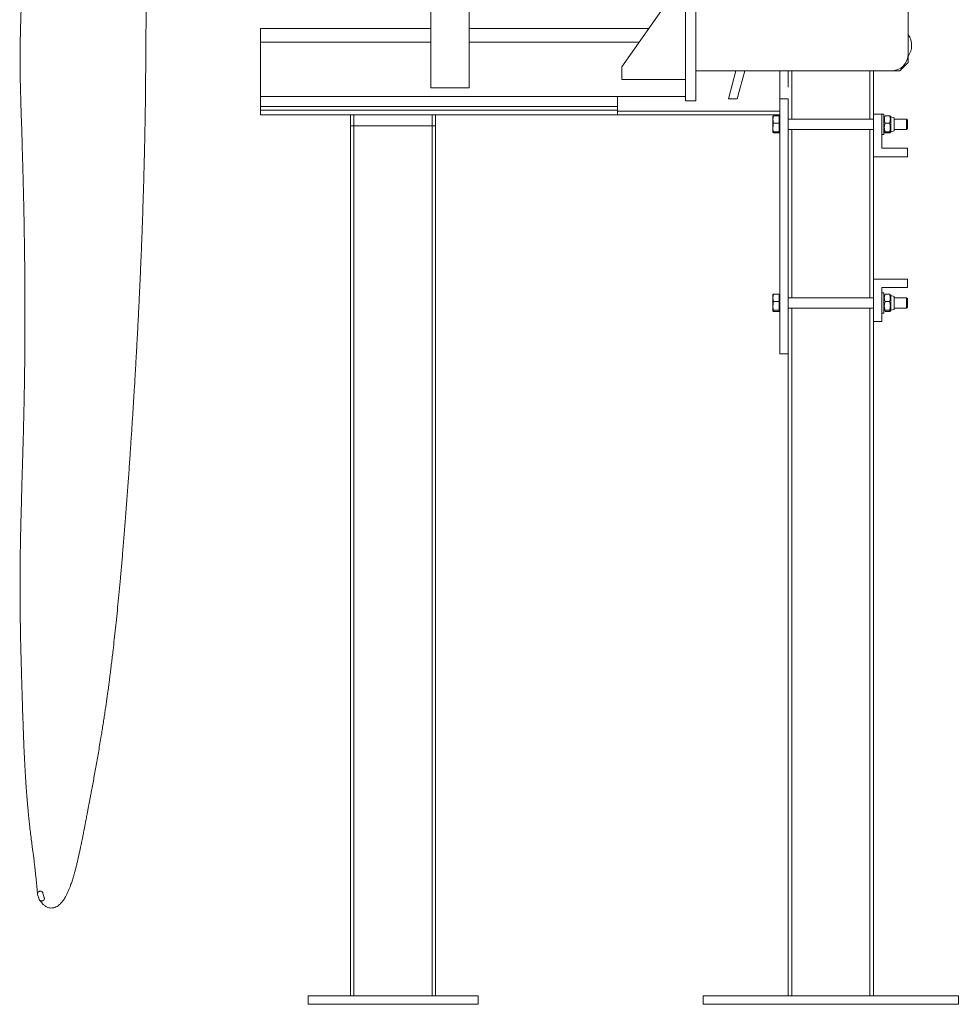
# Model space of a CAD drawing. Header units: millimetres. Extents: x 47 to 158, y 20 to 278.
# Tile 1 of 4: x 48 to 158, y 20 to 135. Entities that reach past the tile are written whole.
import ezdxf

# ---------------------------------------------------------------- set-up
doc = ezdxf.new("R2010")
doc.units = ezdxf.units.MM

msp = doc.modelspace()

# ---------------------------------------------------------------- linework, layer by layer
at = {"color": 7, "linetype": 'Continuous', "lineweight": 15}
for p, q in [((152.12, 162.31), (152.12, 131.31)), ((125.92, 140.5), (125.92, 125.81)), ((127.12, 140.5), (127.12, 125.81)), ((95.97, 139.41), (95.97, 127.31)), ((100.47, 127.31), (100.47, 139.41)), ((124.42, 138.31), (118.42, 129.81)), ((75.92, 132.71), (75.92, 134.31)), ((75.92, 134.31), (95.97, 134.31)), ((100.47, 134.31), (121.59, 134.31)), ((75.92, 126.31), (75.92, 132.71)), ((118.42, 129.81), (118.42, 128.31)), ((150.12, 129.31), (127.12, 129.31)), ((131.86, 129.31), (130.98, 126.03)), ((132.02, 126.03), (132.9, 129.31)), ((137.02, 126.03), (137.02, 129.31)), ((138.02, 129.31), (138.02, 127.4)), ((148.02, 129.31), (148.02, 124.23)), ((118.42, 128.31), (125.92, 128.31)), ((75.92, 126.31), (125.92, 126.31)), ((75.92, 126.31), (75.92, 125.15)), ((95.97, 127.31), (100.47, 127.31)), ((117.92, 126.31), (117.92, 125.15)), ((75.92, 125.15), (75.92, 124.72)), ((117.92, 125.15), (75.92, 125.15)), ((117.92, 125.15), (117.92, 124.72)), ((127.12, 125.81), (125.92, 125.81)), ((132.02, 126.03), (130.98, 126.03)), ((137.02, 96.03), (137.02, 126.03)), ((137.02, 126.03), (138.02, 126.03)), ((138.02, 96.03), (138.02, 126.03)), ((75.92, 124.72), (75.92, 124.16)), ((117.92, 124.72), (75.92, 124.72)), ((75.92, 124.16), (117.92, 124.16)), ((117.92, 124.72), (117.92, 124.16)), ((117.92, 124.58), (137.02, 124.58)), ((117.92, 124.16), (137.02, 124.16)), ((148.02, 124.23), (148.02, 119.23)), ((149.02, 124.23), (148.02, 124.23)), ((149.27, 124.23), (149.02, 124.23)), ((149.02, 120.23), (149.02, 124.23)), ((149.27, 121.83), (149.27, 124.23)), ((150.07, 123.9), (150.01, 123.99)), ((86.52, 20.53), (86.52, 122.84)), ((86.52, 122.84), (86.92, 122.84)), ((86.92, 20.53), (86.92, 122.84)), ((96.12, 122.84), (86.92, 122.84)), ((96.12, 20.53), (96.12, 122.84)), ((96.52, 122.84), (96.12, 122.84)), ((96.52, 20.53), (96.52, 122.84)), ((136.96, 123.18), (136.26, 123.18)), ((148.02, 123.63), (138.02, 123.63)), ((149.32, 123.63), (149.27, 123.63)), ((149.94, 123.18), (149.4, 123.18)), ((150.07, 123.63), (150.02, 123.63)), ((150.47, 123.8), (150.07, 123.9)), ((151.91, 123.63), (150.47, 123.63)), ((152.02, 123.53), (151.91, 123.63)), ((151.91, 123.63), (151.91, 122.43)), ((152.02, 123.53), (152.02, 122.54)), ((138.02, 122.43), (148.02, 122.43)), ((149.02, 121.83), (149.27, 121.83)), ((149.27, 122.43), (149.34, 122.43)), ((149.94, 122.16), (149.4, 122.16)), ((149.94, 122.02), (149.4, 122.02)), ((149.99, 122.43), (150.07, 122.43)), ((150.01, 122.07), (150.07, 122.16)), ((150.07, 122.16), (150.47, 122.27)), ((150.47, 122.43), (151.91, 122.43)), ((151.91, 122.43), (152.02, 122.54)), ((152.02, 120.23), (149.02, 120.23)), ((152.02, 119.23), (152.02, 120.23)), ((148.02, 119.23), (148.02, 104.83)), ((148.02, 119.23), (152.02, 119.23)), ((148.02, 104.83), (152.02, 104.83)), ((148.02, 99.83), (148.02, 104.83)), ((152.02, 104.83), (152.02, 103.83)), ((149.02, 103.83), (149.02, 99.83)), ((152.02, 103.83), (149.02, 103.83)), ((149.27, 103.23), (149.02, 103.23)), ((149.27, 100.83), (149.27, 103.23)), ((136.96, 103.05), (136.26, 103.05)), ((136.96, 102.18), (136.26, 102.18)), ((148.02, 102.63), (138.02, 102.63)), ((149.32, 102.63), (149.27, 102.63)), ((149.94, 102.18), (149.4, 102.18)), ((150.07, 102.9), (150.01, 102.99)), ((150.07, 102.63), (150.02, 102.63)), ((150.47, 102.8), (150.07, 102.9)), ((151.91, 102.63), (150.47, 102.63)), ((152.02, 102.53), (151.91, 102.63)), ((138.02, 101.43), (148.02, 101.43)), ((149.02, 100.83), (149.27, 100.83)), ((149.27, 101.43), (149.34, 101.43)), ((149.99, 101.43), (150.07, 101.43)), ((150.01, 101.07), (150.07, 101.16)), ((150.07, 101.16), (150.47, 101.27)), ((150.47, 101.43), (151.91, 101.43)), ((151.91, 101.43), (152.02, 101.54)), ((148.02, 99.83), (148.02, 20.53)), ((149.02, 99.83), (148.02, 99.83)), ((137.02, 96.03), (138.02, 96.03)), ((138.02, 96.03), (138.02, 20.53)), ((49.87, 31.91), (49.71, 32.46)), ((50.33, 32.62), (50.49, 32.07)), ((81.52, 19.53), (81.52, 20.53)), ((101.52, 20.53), (81.52, 20.53)), ((101.52, 19.53), (101.52, 20.53)), ((158.02, 20.53), (128.02, 20.53)), ((128.02, 19.53), (128.02, 20.53)), ((158.02, 19.53), (158.02, 20.53)), ((101.52, 19.53), (81.52, 19.53)), ((158.02, 19.53), (128.02, 19.53))]:
    msp.add_line(p, q, dxfattribs=at)
at = {"color": 8, "linetype": 'Continuous', "lineweight": 15}
for p, q in [((75.92, 132.71), (95.97, 132.71)), ((100.47, 132.71), (120.46, 132.71)), ((138.42, 129.31), (138.42, 123.63)), ((147.62, 129.31), (147.62, 123.63)), ((138.42, 122.43), (138.42, 102.63)), ((147.62, 122.43), (147.62, 102.63)), ((138.42, 101.43), (138.42, 20.53)), ((147.62, 101.43), (147.62, 20.53))]:
    msp.add_line(p, q, dxfattribs=at)
at = {"color": 144, "linetype": 'Continuous', "lineweight": 0}
for p, q in [((152.12, 131.31), (152.12, 130.31)), ((152.12, 130.31), (151.12, 129.31)), ((151.12, 129.31), (150.12, 129.31)), ((86.52, 124.16), (86.52, 122.84)), ((86.92, 124.16), (86.92, 122.84)), ((96.12, 122.84), (96.12, 124.16)), ((96.52, 124.16), (96.52, 122.84)), ((136.26, 124.05), (136.21, 123.98)), ((136.26, 124.05), (136.21, 123.61)), ((136.21, 123.98), (136.26, 123.9)), ((136.21, 123.98), (136.21, 123.98)), ((136.21, 123.61), (136.21, 123.98)), ((136.96, 124.05), (136.26, 124.05)), ((136.96, 123.18), (136.96, 124.05)), ((149.4, 124.05), (149.94, 124.05)), ((136.21, 123.61), (136.26, 123.18)), ((136.21, 123.61), (136.21, 122.67)), ((136.22, 123.51), (136.21, 123.4)), ((136.96, 122.16), (136.96, 123.18)), ((150.07, 123.9), (150.07, 122.7)), ((150.47, 123.8), (150.47, 122.74)), ((136.21, 122.67), (136.21, 122.09)), ((136.26, 122.02), (136.21, 122.46)), ((136.21, 122.09), (136.26, 122.16)), ((136.26, 122.02), (136.21, 122.09)), ((136.21, 122.09), (136.21, 122.08)), ((136.96, 122.16), (136.26, 122.16)), ((136.96, 122.02), (136.26, 122.02)), ((136.96, 122.16), (136.96, 122.02)), ((150.07, 122.7), (150.07, 122.16)), ((150.47, 122.74), (150.47, 122.27)), ((136.26, 103.05), (136.21, 102.61)), ((136.26, 103.05), (136.21, 102.98)), ((136.21, 102.98), (136.26, 102.9)), ((136.21, 102.61), (136.21, 102.98)), ((136.21, 102.61), (136.26, 102.18)), ((136.21, 102.61), (136.21, 101.67)), ((136.22, 102.51), (136.21, 102.4)), ((136.96, 102.18), (136.96, 103.05)), ((136.96, 101.16), (136.96, 102.18)), ((149.4, 103.05), (149.94, 103.05)), ((150.07, 102.9), (150.07, 101.7)), ((150.47, 102.8), (150.47, 101.74)), ((151.91, 102.63), (151.91, 101.43)), ((152.02, 102.53), (152.02, 101.54)), ((136.21, 101.67), (136.21, 101.09)), ((136.26, 101.02), (136.21, 101.46)), ((136.21, 101.09), (136.26, 101.16)), ((136.21, 101.09), (136.21, 101.08)), ((136.96, 101.16), (136.26, 101.16)), ((136.96, 101.02), (136.26, 101.02)), ((136.96, 101.16), (136.96, 101.02)), ((149.94, 101.16), (149.4, 101.16)), ((149.94, 101.02), (149.4, 101.02)), ((150.07, 101.7), (150.07, 101.16)), ((150.47, 101.74), (150.47, 101.27))]:
    msp.add_line(p, q, dxfattribs=at)
at = {"color": 7, "linetype": 'Continuous', "lineweight": 15}
for centre, radius, start, end in [((150.32, 132.31), 2.2, 323.9202, 35.0968), ((150.12, 131.31), 2, 270, 0)]:
    msp.add_arc(centre, radius, start, end, dxfattribs=at)
for points, knots in [([(47.63, 151.43), (47.63, 151.4), (47.62, 151.3), (47.62, 151.06), (47.61, 150.75), (47.6, 150.37), (47.59, 149.95), (47.6, 149.53), (47.61, 149.17), (47.62, 148.85), (47.63, 148.54), (47.66, 148.22), (47.67, 148.01), (47.68, 147.84), (47.68, 147.68), (47.69, 147.53), (47.7, 147.39), (47.7, 147.27), (47.71, 147.17), (47.71, 147.11), (47.71, 147.04), (47.72, 146.93), (47.72, 146.8), (47.73, 146.62), (47.74, 146.38), (47.75, 146.08), (47.75, 145.73), (47.76, 145.39), (47.77, 145.04), (47.78, 144.7), (47.79, 144.34), (47.8, 143.96), (47.81, 143.59), (47.82, 143.23), (47.82, 142.92), (47.84, 142.59), (47.85, 142.28), (47.85, 141.98), (47.86, 141.65), (47.86, 141.3), (47.86, 140.9), (47.86, 140.47), (47.86, 140.05), (47.86, 139.68), (47.85, 139.36), (47.85, 139.05), (47.84, 138.69), (47.83, 138.24), (47.81, 137.74), (47.79, 137.2), (47.77, 136.64), (47.75, 136.11), (47.74, 135.64), (47.72, 135.23), (47.71, 134.79), (47.69, 134.25), (47.68, 133.61), (47.66, 132.88), (47.65, 132.11), (47.64, 131.31), (47.64, 130.52), (47.65, 129.77), (47.66, 129.1), (47.66, 128.51), (47.67, 128.01), (47.68, 127.57), (47.69, 127.12), (47.71, 126.62), (47.72, 126.04), (47.74, 125.39), (47.77, 124.36), (47.82, 123), (47.87, 121.31), (47.92, 119.63), (47.97, 117.93), (48.01, 116.16), (48.06, 114.35), (48.1, 112.49), (48.13, 110.58), (48.16, 108.59), (48.19, 106.54), (48.21, 104.31), (48.22, 101.94), (48.22, 99.48), (48.21, 97.13), (48.19, 94.87), (48.16, 92.5), (48.11, 89.97), (48.05, 87.28), (47.98, 84.82), (47.91, 82.58), (47.85, 80.52), (47.8, 78.42), (47.74, 76.28), (47.69, 74.03), (47.65, 71.68), (47.64, 69.81), (47.64, 68.49), (47.64, 67.74), (47.64, 67.05), (47.65, 66.47), (47.65, 66.02), (47.65, 65.69), (47.66, 65.46), (47.66, 65.26), (47.66, 65.05), (47.66, 64.81), (47.67, 64.46), (47.68, 63.98), (47.69, 63.37), (47.7, 62.61), (47.72, 61.71), (47.75, 60.68), (47.78, 59.6), (47.81, 58.46), (47.84, 57.26), (47.88, 56), (47.92, 54.67), (47.96, 53.38), (48.01, 52.16), (48.05, 51.04), (48.09, 49.97), (48.14, 48.94), (48.19, 47.94), (48.24, 46.99), (48.29, 46.11), (48.35, 45.3), (48.4, 44.57), (48.45, 43.95), (48.49, 43.42), (48.53, 42.94), (48.58, 42.41), (48.64, 41.81), (48.7, 41.15), (48.78, 40.4), (48.88, 39.6), (48.98, 38.78), (49.06, 38.15), (49.12, 37.73), (49.15, 37.5), (49.18, 37.32), (49.2, 37.17), (49.22, 37.03), (49.25, 36.79), (49.29, 36.41), (49.35, 35.93), (49.41, 35.41), (49.46, 34.89), (49.51, 34.47), (49.54, 34.16), (49.56, 33.96), (49.58, 33.77), (49.6, 33.55), (49.63, 33.27), (49.66, 32.92), (49.69, 32.66), (49.7, 32.51)], [0, 0, 0, 0, 0.001167, 0.003762, 0.007559, 0.010864, 0.016675, 0.022291, 0.026855, 0.031383, 0.035826, 0.040215, 0.042803, 0.045692, 0.048891, 0.052353, 0.055483, 0.058073, 0.060268, 0.061893, 0.063706, 0.06592, 0.068547, 0.071608, 0.075124, 0.080399, 0.085389, 0.090044, 0.09435, 0.098801, 0.102833, 0.10709, 0.111731, 0.11504, 0.118503, 0.121739, 0.124586, 0.127059, 0.129418, 0.132716, 0.13647, 0.140309, 0.144174, 0.147546, 0.149964, 0.152361, 0.15557, 0.159433, 0.163764, 0.168259, 0.172899, 0.177431, 0.180917, 0.183988, 0.187447, 0.191295, 0.19685, 0.202694, 0.208789, 0.214962, 0.221344, 0.227297, 0.232543, 0.237097, 0.240983, 0.244241, 0.24757, 0.251497, 0.256041, 0.261204, 0.266747, 0.279946, 0.292899, 0.305614, 0.318292, 0.331536, 0.345391, 0.359013, 0.373182, 0.387897, 0.403162, 0.418464, 0.437295, 0.455405, 0.472793, 0.489459, 0.505402, 0.52572, 0.545991, 0.566185, 0.58159, 0.597413, 0.613724, 0.630495, 0.647689, 0.667034, 0.686768, 0.693053, 0.699367, 0.705114, 0.709961, 0.713914, 0.716311, 0.718199, 0.719676, 0.721371, 0.723397, 0.725755, 0.730132, 0.735335, 0.741206, 0.749523, 0.758356, 0.767727, 0.777668, 0.788214, 0.799408, 0.811297, 0.823896, 0.834268, 0.844485, 0.854176, 0.863309, 0.872521, 0.881042, 0.888861, 0.895977, 0.902391, 0.90811, 0.91212, 0.916077, 0.920587, 0.925648, 0.931242, 0.937352, 0.944468, 0.951159, 0.957408, 0.95959, 0.961426, 0.962601, 0.963628, 0.964736, 0.966176, 0.968992, 0.973117, 0.97703, 0.980941, 0.985132, 0.986848, 0.988268, 0.989724, 0.991425, 0.993577, 0.996431, 1, 1, 1, 1]), ([(49.94, 31.79), (49.99, 31.73), (50.08, 31.63), (50.22, 31.44), (50.36, 31.28), (50.48, 31.17), (50.61, 31.08), (50.75, 31), (50.93, 30.92), (51.14, 30.86), (51.38, 30.85), (51.62, 30.89), (51.87, 30.98), (52.09, 31.11), (52.27, 31.25), (52.41, 31.39), (52.53, 31.52), (52.64, 31.65), (52.75, 31.8), (52.86, 31.96), (52.99, 32.19), (53.15, 32.48), (53.31, 32.83), (53.46, 33.18), (53.58, 33.49), (53.67, 33.77), (53.76, 34.02), (53.84, 34.28), (53.93, 34.58), (54.03, 34.93), (54.14, 35.32), (54.25, 35.76), (54.37, 36.23), (54.48, 36.71), (54.58, 37.18), (54.68, 37.62), (54.76, 38), (54.82, 38.31), (54.88, 38.57), (54.91, 38.76), (54.95, 38.94), (54.99, 39.13), (55.03, 39.36), (55.09, 39.63), (55.15, 39.97), (55.23, 40.34), (55.3, 40.74), (55.37, 41.11), (55.44, 41.45), (55.51, 41.8), (55.58, 42.17), (55.65, 42.57), (55.73, 42.98), (55.82, 43.44), (55.92, 43.95), (56.03, 44.55), (56.16, 45.23), (56.3, 46.01), (56.45, 46.82), (56.65, 47.92), (56.89, 49.34), (57.13, 50.73), (57.3, 51.79), (57.41, 52.5), (57.52, 53.2), (57.62, 53.86), (57.71, 54.47), (57.79, 54.99), (57.85, 55.43), (57.9, 55.79), (57.95, 56.12), (58, 56.49), (58.06, 56.94), (58.13, 57.51), (58.22, 58.18), (58.31, 58.9), (58.4, 59.64), (58.49, 60.4), (58.6, 61.34), (58.73, 62.46), (58.87, 63.78), (59.02, 65.15), (59.16, 66.58), (59.31, 68.08), (59.45, 69.67), (59.6, 71.34), (59.75, 73.11), (59.91, 74.98), (60.06, 76.95), (60.22, 78.99), (60.37, 81.05), (60.51, 83.06), (60.64, 85.02), (60.77, 86.92), (60.89, 88.77), (61, 90.56), (61.11, 92.3), (61.21, 93.98), (61.3, 95.66), (61.4, 97.36), (61.49, 99.1), (61.58, 100.9), (61.67, 102.82), (61.77, 104.87), (61.86, 107.07), (61.96, 109.33), (62.03, 111.36), (62.09, 113.14), (62.14, 114.67), (62.19, 116.23), (62.23, 117.77), (62.27, 119.41), (62.31, 121.1), (62.34, 122.83), (62.37, 124.45), (62.39, 125.97), (62.4, 127.29), (62.41, 128.42), (62.42, 129.39), (62.42, 130.29), (62.43, 131.15), (62.43, 131.97), (62.44, 132.82), (62.45, 133.7), (62.46, 134.66), (62.47, 135.56), (62.48, 136.37), (62.49, 137.08), (62.5, 137.79), (62.52, 138.46), (62.53, 139), (62.54, 139.42), (62.55, 139.75), (62.56, 140.03), (62.57, 140.26), (62.58, 140.48), (62.59, 140.68), (62.59, 140.81), (62.59, 140.88)], [0, 0, 0, 0, 0.006645, 0.012555, 0.017524, 0.021582, 0.025419, 0.029113, 0.032697, 0.037601, 0.04243, 0.047311, 0.052499, 0.058154, 0.062271, 0.065891, 0.069219, 0.072406, 0.075464, 0.078867, 0.082907, 0.089237, 0.095362, 0.101124, 0.106318, 0.110085, 0.113475, 0.117164, 0.121392, 0.126165, 0.13149, 0.137372, 0.143259, 0.149528, 0.155346, 0.160507, 0.165005, 0.168834, 0.17158, 0.173831, 0.175644, 0.177763, 0.180413, 0.183593, 0.187303, 0.191961, 0.196526, 0.200721, 0.204545, 0.208002, 0.212531, 0.216655, 0.22122, 0.226249, 0.231743, 0.237702, 0.245326, 0.253584, 0.262041, 0.270507, 0.287482, 0.304542, 0.311285, 0.318053, 0.324826, 0.331092, 0.336713, 0.341563, 0.345633, 0.34891, 0.351386, 0.354622, 0.358721, 0.363707, 0.369936, 0.376369, 0.382881, 0.38947, 0.396138, 0.407108, 0.418282, 0.429649, 0.44144, 0.453861, 0.466675, 0.480092, 0.494103, 0.508691, 0.524139, 0.540056, 0.555691, 0.570814, 0.585401, 0.599476, 0.613063, 0.626097, 0.638669, 0.650786, 0.662679, 0.674849, 0.687326, 0.700118, 0.713237, 0.728338, 0.743893, 0.759932, 0.77649, 0.787183, 0.798111, 0.809288, 0.820539, 0.831419, 0.844692, 0.857313, 0.869262, 0.880518, 0.891056, 0.898846, 0.906226, 0.91317, 0.919646, 0.926119, 0.93253, 0.93958, 0.947299, 0.955718, 0.961384, 0.967351, 0.973535, 0.979222, 0.984237, 0.987395, 0.99019, 0.992616, 0.994667, 0.996352, 0.998277, 1, 1, 1, 1]), ([(49.71, 32.46), (49.7, 32.49), (49.69, 32.56), (49.72, 32.66), (49.78, 32.75), (49.87, 32.81), (49.97, 32.84), (50.08, 32.84), (50.19, 32.81), (50.27, 32.74), (50.32, 32.67), (50.33, 32.63), (50.33, 32.62)], [0, 0, 0, 0, 0.105356, 0.212675, 0.320147, 0.427596, 0.53489, 0.642117, 0.749586, 0.856753, 0.964218, 1, 1, 1, 1]), ([(50.49, 32.07), (50.49, 32.07), (50.5, 32.06), (50.5, 32.06), (50.5, 32.05), (50.5, 32.05), (50.5, 32.04), (50.5, 32.04), (50.5, 32.03), (50.5, 32.02), (50.5, 32.01), (50.51, 32), (50.51, 31.99), (50.51, 31.99), (50.5, 31.98), (50.5, 31.97), (50.5, 31.96), (50.5, 31.95), (50.5, 31.94), (50.5, 31.93), (50.5, 31.92), (50.49, 31.92), (50.49, 31.91), (50.49, 31.9), (50.49, 31.89), (50.48, 31.88), (50.48, 31.87), (50.48, 31.87), (50.48, 31.87), (50.47, 31.86), (50.47, 31.86), (50.47, 31.86), (50.47, 31.86), (50.47, 31.86), (50.47, 31.86), (50.47, 31.85), (50.47, 31.85), (50.46, 31.85), (50.46, 31.84), (50.46, 31.83), (50.45, 31.82), (50.44, 31.82), (50.44, 31.81), (50.43, 31.8), (50.43, 31.8), (50.43, 31.8), (50.43, 31.8), (50.42, 31.79), (50.42, 31.79), (50.42, 31.79), (50.41, 31.78), (50.41, 31.78), (50.4, 31.77), (50.4, 31.77), (50.39, 31.76), (50.39, 31.76), (50.38, 31.76), (50.38, 31.75), (50.38, 31.75), (50.37, 31.75), (50.37, 31.75), (50.36, 31.74), (50.36, 31.74), (50.36, 31.74), (50.36, 31.74), (50.35, 31.74), (50.35, 31.74), (50.35, 31.73), (50.35, 31.73), (50.34, 31.73), (50.34, 31.73), (50.34, 31.73), (50.34, 31.73), (50.33, 31.73), (50.33, 31.72), (50.33, 31.72), (50.32, 31.72), (50.32, 31.72), (50.31, 31.72), (50.31, 31.71), (50.3, 31.71), (50.3, 31.71), (50.29, 31.71), (50.29, 31.71), (50.28, 31.71), (50.28, 31.7), (50.27, 31.7), (50.27, 31.7), (50.27, 31.7), (50.27, 31.7), (50.27, 31.7), (50.26, 31.7), (50.26, 31.7), (50.26, 31.7), (50.26, 31.7), (50.26, 31.7), (50.26, 31.7), (50.26, 31.7), (50.26, 31.7), (50.26, 31.7), (50.26, 31.7), (50.25, 31.7), (50.25, 31.7), (50.25, 31.7), (50.25, 31.7), (50.25, 31.7), (50.25, 31.7), (50.24, 31.7), (50.24, 31.7), (50.23, 31.69), (50.23, 31.69), (50.22, 31.69), (50.22, 31.69), (50.21, 31.69), (50.21, 31.69), (50.2, 31.69), (50.2, 31.69), (50.19, 31.69), (50.19, 31.69), (50.18, 31.69), (50.18, 31.69), (50.18, 31.69), (50.17, 31.69), (50.17, 31.69), (50.17, 31.69), (50.17, 31.69), (50.16, 31.69), (50.16, 31.69), (50.16, 31.69), (50.16, 31.69), (50.16, 31.69), (50.16, 31.69), (50.16, 31.69), (50.15, 31.69), (50.15, 31.69), (50.15, 31.69), (50.15, 31.69), (50.15, 31.69), (50.15, 31.69), (50.15, 31.69), (50.14, 31.69), (50.14, 31.69), (50.14, 31.69), (50.14, 31.69), (50.13, 31.69), (50.13, 31.69), (50.13, 31.69), (50.13, 31.69), (50.13, 31.69), (50.13, 31.69), (50.13, 31.69), (50.12, 31.7), (50.12, 31.7), (50.12, 31.7), (50.12, 31.7), (50.12, 31.7), (50.11, 31.7), (50.11, 31.7), (50.11, 31.7), (50.11, 31.7), (50.11, 31.7), (50.11, 31.7), (50.11, 31.7), (50.1, 31.7), (50.1, 31.7), (50.1, 31.7), (50.1, 31.7), (50.1, 31.7), (50.1, 31.7), (50.1, 31.7), (50.1, 31.7), (50.1, 31.7), (50.1, 31.7), (50.1, 31.7), (50.09, 31.7), (50.09, 31.7), (50.09, 31.7), (50.09, 31.7), (50.09, 31.7), (50.09, 31.7), (50.08, 31.7), (50.08, 31.7), (50.08, 31.71), (50.08, 31.71), (50.08, 31.71), (50.08, 31.71), (50.08, 31.71), (50.07, 31.71), (50.07, 31.71), (50.07, 31.71), (50.07, 31.71), (50.07, 31.71), (50.07, 31.71), (50.07, 31.71), (50.07, 31.71), (50.06, 31.71), (50.06, 31.71), (50.06, 31.71), (50.06, 31.71), (50.06, 31.71), (50.06, 31.71), (50.06, 31.71), (50.05, 31.71), (50.05, 31.72), (50.05, 31.72), (50.05, 31.72), (50.05, 31.72), (50.05, 31.72), (50.05, 31.72), (50.04, 31.72), (50.04, 31.72), (50.04, 31.72), (50.03, 31.72), (50.03, 31.72), (50.03, 31.73), (50.03, 31.73), (50.03, 31.73), (50.02, 31.73), (50.02, 31.73), (50.02, 31.73), (50.02, 31.73), (50.02, 31.73), (50.02, 31.73), (50.02, 31.73), (50.02, 31.73), (50.02, 31.73), (50.02, 31.73), (50.02, 31.73), (50.02, 31.73), (50.02, 31.73), (50.01, 31.73), (50.01, 31.73), (50.01, 31.74), (50.01, 31.74), (50, 31.74), (50, 31.74), (50, 31.74), (50, 31.74), (49.99, 31.75), (49.99, 31.75), (49.99, 31.75), (49.99, 31.75), (49.98, 31.75), (49.98, 31.75), (49.98, 31.76), (49.97, 31.76), (49.97, 31.77), (49.96, 31.77), (49.96, 31.77), (49.95, 31.78), (49.95, 31.78), (49.95, 31.79), (49.94, 31.79), (49.94, 31.79), (49.93, 31.8), (49.93, 31.8), (49.93, 31.81), (49.92, 31.81), (49.92, 31.82), (49.91, 31.82), (49.91, 31.83), (49.91, 31.83), (49.9, 31.84), (49.9, 31.84), (49.9, 31.85), (49.9, 31.85), (49.89, 31.86), (49.89, 31.86), (49.89, 31.87), (49.88, 31.87), (49.88, 31.88), (49.88, 31.89), (49.87, 31.9), (49.87, 31.9), (49.87, 31.91), (49.87, 31.91), (49.87, 31.91)], [0.3193664, 0.3193664, 0.3193664, 0.3193664, 0.322115, 0.3234892, 0.3248635, 0.3262378, 0.3276121, 0.3303607, 0.3331092, 0.3358578, 0.3386064, 0.3413549, 0.3441035, 0.3468521, 0.3496006, 0.3523492, 0.3550978, 0.3578464, 0.3605949, 0.3633435, 0.3660921, 0.3688406, 0.3715892, 0.3743378, 0.3770863, 0.3798349, 0.3825835, 0.3839578, 0.3846449, 0.385332, 0.3856756, 0.3860192, 0.3863628, 0.3867063, 0.3880806, 0.3887678, 0.3894549, 0.3908292, 0.3935777, 0.3963263, 0.3990749, 0.4018235, 0.404572, 0.4073206, 0.4086949, 0.409382, 0.4100692, 0.4107563, 0.4114434, 0.4128177, 0.4155663, 0.4169406, 0.4183149, 0.4210634, 0.423812, 0.4251863, 0.4265606, 0.4279349, 0.4293091, 0.4306834, 0.4320577, 0.433432, 0.4348063, 0.4354934, 0.4361806, 0.4368677, 0.4375548, 0.438242, 0.4389291, 0.4396163, 0.4403034, 0.4409906, 0.4416777, 0.443052, 0.4444263, 0.4458006, 0.4471748, 0.4485491, 0.4499234, 0.4512977, 0.452672, 0.4540463, 0.4554205, 0.4567948, 0.4595434, 0.4609177, 0.4616048, 0.4619484, 0.462292, 0.4629791, 0.4633227, 0.4636663, 0.4650405, 0.4653841, 0.4657277, 0.4658995, 0.4660713, 0.466243, 0.4664148, 0.4665866, 0.4667584, 0.4669302, 0.467102, 0.4672737, 0.4674455, 0.4677891, 0.4691634, 0.4705377, 0.471912, 0.4732862, 0.4746605, 0.4760348, 0.4774091, 0.4787834, 0.4801577, 0.481532, 0.4829062, 0.4842805, 0.4856548, 0.4870291, 0.4884034, 0.4897777, 0.4904648, 0.4911519, 0.4918391, 0.4925262, 0.4932134, 0.4939005, 0.4942441, 0.4945877, 0.4949312, 0.4952748, 0.4952748, 0.4957433, 0.4962118, 0.4964461, 0.4966804, 0.4971489, 0.4976174, 0.4980859, 0.499023, 0.49996, 0.500897, 0.5013656, 0.5015998, 0.5018341, 0.5020683, 0.5023026, 0.5027711, 0.5032396, 0.5037082, 0.5046452, 0.5055822, 0.5065193, 0.5069878, 0.5072221, 0.5074563, 0.5079248, 0.5081591, 0.5083934, 0.5088619, 0.5093304, 0.5102674, 0.510736, 0.5109702, 0.5112045, 0.5114387, 0.511673, 0.5119073, 0.5121415, 0.5123758, 0.51261, 0.5128443, 0.5130786, 0.5135471, 0.5140156, 0.5144841, 0.5149526, 0.5158897, 0.5163582, 0.5168267, 0.5172952, 0.5177638, 0.5182323, 0.5187008, 0.5191693, 0.5196378, 0.5201064, 0.5205749, 0.5210434, 0.5212777, 0.5215119, 0.5217462, 0.5219804, 0.522449, 0.5229175, 0.523386, 0.5238545, 0.524323, 0.5247916, 0.5252601, 0.5257286, 0.5261971, 0.5266656, 0.5271342, 0.5276027, 0.5280712, 0.5285397, 0.5290082, 0.5299453, 0.5308823, 0.5318194, 0.5327564, 0.5336934, 0.534162, 0.5346305, 0.5355675, 0.5365046, 0.5369731, 0.5374416, 0.5376759, 0.537793, 0.5378516, 0.5379101, 0.5380272, 0.5381444, 0.5382615, 0.5383786, 0.5388472, 0.5393157, 0.5397842, 0.5402527, 0.5411898, 0.5421268, 0.5430638, 0.5440009, 0.5449379, 0.545875, 0.546812, 0.547749, 0.5486861, 0.5496231, 0.5505602, 0.5514972, 0.5533713, 0.5552454, 0.5571194, 0.5589935, 0.5608676, 0.5627417, 0.5646158, 0.5664898, 0.5683639, 0.570238, 0.5721121, 0.5739862, 0.5758602, 0.5777343, 0.5796084, 0.5814825, 0.5833566, 0.5852306, 0.5871047, 0.5889788, 0.5908529, 0.592727, 0.594601, 0.5964751, 0.5983492, 0.6002233, 0.6039714, 0.6077196, 0.6095937, 0.6114678, 0.6133418, 0.6152159, 0.6152159, 0.6152159, 0.6152159])]:
    msp.add_open_spline(points, degree=3, knots=knots, dxfattribs=at)
at = {"color": 144, "linetype": 'Continuous', "lineweight": 0}
for points, knots in [([(149.4, 124.05), (149.37, 123.97), (149.32, 123.82), (149.31, 123.59), (149.33, 123.38), (149.38, 123.24), (149.4, 123.18)], [0, 0, 0, 0, 0.264611, 0.534948, 0.765341, 1, 1, 1, 1]), ([(149.94, 123.18), (149.96, 123.25), (150.01, 123.4), (150.03, 123.63), (150, 123.85), (149.96, 123.98), (149.94, 124.05)], [0, 0, 0, 0, 0.264603, 0.534949, 0.765342, 1, 1, 1, 1]), ([(149.97, 123.92), (149.98, 123.93), (150.02, 123.95), (150.03, 123.98), (150, 124.01), (149.96, 124.04), (149.94, 124.05)], [0, 0, 0, 0, 0.138152, 0.454982, 0.724994, 1, 1, 1, 1]), ([(136.21, 123.4), (136.21, 123.27), (136.22, 123.14), (136.24, 123.01), (136.24, 123)], [0, 0, 0, 0, 0.961485, 1, 1, 1, 1]), ([(136.26, 123.18), (136.26, 123.17), (136.23, 123), (136.22, 122.83), (136.21, 122.67)], [0, 0, 0, 0, 0.029861, 1, 1, 1, 1]), ([(149.4, 123.18), (149.38, 123.13), (149.35, 123.01), (149.31, 122.79), (149.31, 122.49), (149.37, 122.28), (149.4, 122.16)], [0, 0, 0, 0, 0.133347, 0.382643, 0.63804, 1, 1, 1, 1]), ([(149.94, 122.16), (149.97, 122.28), (150.02, 122.49), (150.02, 122.79), (149.99, 123), (149.95, 123.13), (149.94, 123.18)], [0, 0, 0, 0, 0.3619582, 0.610945, 0.8666533, 1, 1, 1, 1]), ([(136.21, 122.67), (136.21, 122.54), (136.22, 122.37), (136.25, 122.2), (136.26, 122.16)], [0, 0, 0, 0, 0.751892, 1, 1, 1, 1]), ([(149.31, 122.43), (149.31, 122.43), (149.31, 122.36), (149.33, 122.26), (149.35, 122.17), (149.36, 122.14)], [0, 0, 0, 0, 0.030584, 0.721649, 1, 1, 1, 1]), ([(149.4, 122.16), (149.37, 122.15), (149.32, 122.13), (149.31, 122.09), (149.33, 122.05), (149.38, 122.03), (149.4, 122.02)], [0, 0, 0, 0, 0.264607, 0.53495, 0.765345, 1, 1, 1, 1]), ([(149.94, 122.02), (149.96, 122.03), (150.01, 122.06), (150.03, 122.09), (150, 122.13), (149.96, 122.15), (149.94, 122.16)], [0, 0, 0, 0, 0.264605, 0.534949, 0.765344, 1, 1, 1, 1]), ([(149.97, 122.14), (149.98, 122.18), (150.01, 122.27), (150.01, 122.37), (150.02, 122.43)], [0, 0, 0, 0, 0.3663515, 1, 1, 1, 1]), ([(136.21, 102.4), (136.21, 102.27), (136.22, 102.14), (136.24, 102.01), (136.24, 102)], [0, 0, 0, 0, 0.961473, 1, 1, 1, 1]), ([(136.26, 102.18), (136.26, 102.17), (136.23, 102), (136.22, 101.83), (136.21, 101.67)], [0, 0, 0, 0, 0.0298709, 1, 1, 1, 1]), ([(149.4, 103.05), (149.37, 102.98), (149.35, 102.9), (149.32, 102.76), (149.31, 102.69), (149.31, 102.58), (149.31, 102.54), (149.32, 102.46), (149.33, 102.43), (149.35, 102.32), (149.37, 102.25), (149.4, 102.18)], [0, 0, 0, 0, 0.25, 0.25, 0.5, 0.5, 0.625, 0.625, 0.75, 0.75, 1, 1, 1, 1]), ([(149.4, 102.18), (149.37, 102.09), (149.35, 102.01), (149.32, 101.84), (149.31, 101.75), (149.31, 101.63), (149.31, 101.58), (149.32, 101.5), (149.33, 101.45), (149.35, 101.33), (149.37, 101.24), (149.4, 101.16)], [0, 0, 0, 0, 0.25, 0.25, 0.5, 0.5, 0.625, 0.625, 0.75, 0.75, 1, 1, 1, 1]), ([(149.94, 102.18), (149.96, 102.25), (149.98, 102.32), (150.01, 102.46), (150.02, 102.54), (150.02, 102.65), (150.02, 102.68), (150.01, 102.76), (150, 102.79), (149.98, 102.9), (149.96, 102.98), (149.94, 103.05)], [0, 0, 0, 0, 0.25, 0.25, 0.5, 0.5, 0.625, 0.625, 0.75, 0.75, 1, 1, 1, 1]), ([(149.97, 102.92), (149.98, 102.93), (150.02, 102.95), (150.03, 102.98), (150, 103.01), (149.96, 103.04), (149.94, 103.05)], [0, 0, 0, 0, 0.138152, 0.454983, 0.724994, 1, 1, 1, 1]), ([(149.94, 102.18), (149.96, 102.09), (149.98, 102.01), (150.01, 101.84), (150.02, 101.75), (150.02, 101.63), (150.02, 101.58), (150.01, 101.5), (150, 101.45), (149.98, 101.33), (149.96, 101.24), (149.94, 101.16)], [0, 0, 0, 0, 0.25, 0.25, 0.5, 0.5, 0.625, 0.625, 0.75, 0.75, 1, 1, 1, 1]), ([(136.26, 101.16), (136.24, 101.25), (136.23, 101.33), (136.21, 101.5), (136.21, 101.58), (136.21, 101.67)], [0, 0, 0, 0, 0.5, 0.5, 1, 1, 1, 1]), ([(136.26, 101.02), (136.24, 101.03), (136.23, 101.04), (136.21, 101.07), (136.21, 101.08), (136.21, 101.09)], [0, 0, 0, 0, 0.5, 0.5, 1, 1, 1, 1]), ([(149.31, 101.43), (149.31, 101.43), (149.31, 101.36), (149.33, 101.22), (149.38, 101.09), (149.4, 101.02)], [0, 0, 0, 0, 0.021446, 0.506239, 1, 1, 1, 1]), ([(149.94, 101.02), (149.96, 101.1), (150.01, 101.23), (150.01, 101.37), (150.02, 101.43)], [0, 0, 0, 0, 0.557203, 1, 1, 1, 1]), ([(149.94, 101.02), (149.96, 101.03), (150, 101.05), (150.01, 101.07), (150.01, 101.08)], [0, 0, 0, 0, 0.682874, 1, 1, 1, 1])]:
    msp.add_open_spline(points, degree=3, knots=knots, dxfattribs=at)

doc.saveas('drawing.dxf')
